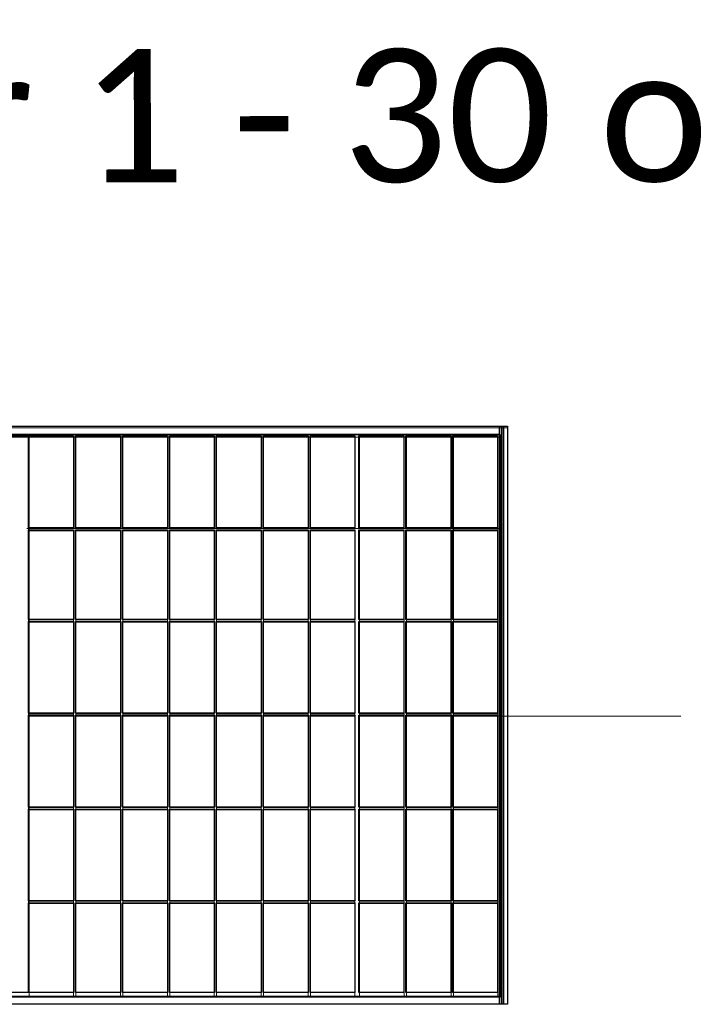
# Model space of a CAD drawing. Header units: millimetres. Extents: x -62780 to 1772512, y -757464 to -52755.
# Tile 13 of 65: x 1712066 to 1712190, y -611941 to -611763. Entities that reach past the tile are written whole.
import ezdxf
from ezdxf.enums import TextEntityAlignment as Align

# ---------------------------------------------------------------- set-up
doc = ezdxf.new("R2010")
doc.units = ezdxf.units.MM
doc.layers.add('C00-00-00', color=7, linetype='Continuous')
doc.layers.add('CFF-FF-FF', color=7, linetype='Continuous', true_color=0xffffff)
doc.layers.add('teksty-gruba', color=7, linetype='Continuous', lineweight=30)
doc.styles.add('gruby', font='calibri.ttf')
picture_1 = doc.add_image_def('image1.tif', size_in_pixel=(246, 416))
picture_2 = doc.add_image_def('image2.tif', size_in_pixel=(246, 416))
picture_3 = doc.add_image_def('image7.jpg', size_in_pixel=(246, 1))
picture_4 = doc.add_image_def('image8.jpg', size_in_pixel=(246, 1))
picture_5 = doc.add_image_def('image9.jpg', size_in_pixel=(246, 1))
picture_6 = doc.add_image_def('image10.tif', size_in_pixel=(246, 416))
picture_7 = doc.add_image_def('image11.tif', size_in_pixel=(246, 416))
picture_8 = doc.add_image_def('image12.tif', size_in_pixel=(246, 416))
picture_9 = doc.add_image_def('image13.jpg', size_in_pixel=(246, 416))
picture_10 = doc.add_image_def('image14.tif', size_in_pixel=(240, 409))
picture_11 = doc.add_image_def('image75.jpg', size_in_pixel=(39, 19))
picture_12 = doc.add_image_def('image76.jpg', size_in_pixel=(39, 19))
picture_13 = doc.add_image_def('image77.jpg', size_in_pixel=(39, 19))
picture_14 = doc.add_image_def('image78.jpg', size_in_pixel=(39, 19))
picture_15 = doc.add_image_def('image79.jpg', size_in_pixel=(39, 19))
picture_16 = doc.add_image_def('image80.jpg', size_in_pixel=(39, 19))
picture_17 = doc.add_image_def('image81.jpg', size_in_pixel=(39, 19))
picture_18 = doc.add_image_def('image82.jpg', size_in_pixel=(39, 19))
picture_19 = doc.add_image_def('image83.jpg', size_in_pixel=(39, 19))
picture_20 = doc.add_image_def('image84.jpg', size_in_pixel=(39, 19))
picture_21 = doc.add_image_def('image85.jpg', size_in_pixel=(38, 19))
picture_22 = doc.add_image_def('image86.jpg', size_in_pixel=(39, 19))
picture_23 = doc.add_image_def('image87.jpg', size_in_pixel=(39, 19))
picture_24 = doc.add_image_def('image88.jpg', size_in_pixel=(39, 19))
picture_25 = doc.add_image_def('image89.jpg', size_in_pixel=(38, 19))
picture_26 = doc.add_image_def('image90.jpg', size_in_pixel=(38, 19))
picture_27 = doc.add_image_def('image91.jpg', size_in_pixel=(39, 19))
picture_28 = doc.add_image_def('image92.jpg', size_in_pixel=(39, 19))
picture_29 = doc.add_image_def('image93.jpg', size_in_pixel=(39, 19))
picture_30 = doc.add_image_def('image94.jpg', size_in_pixel=(38, 19))
picture_31 = doc.add_image_def('image95.jpg', size_in_pixel=(38, 19))
picture_32 = doc.add_image_def('image96.jpg', size_in_pixel=(38, 19))
picture_33 = doc.add_image_def('image97.jpg', size_in_pixel=(38, 19))
picture_34 = doc.add_image_def('image98.jpg', size_in_pixel=(38, 19))
picture_35 = doc.add_image_def('image99.jpg', size_in_pixel=(38, 19))
picture_36 = doc.add_image_def('image100.jpg', size_in_pixel=(38, 19))
picture_37 = doc.add_image_def('image101.jpg', size_in_pixel=(38, 19))
picture_38 = doc.add_image_def('image102.jpg', size_in_pixel=(38, 19))
picture_39 = doc.add_image_def('image103.jpg', size_in_pixel=(39, 19))
picture_40 = doc.add_image_def('image104.jpg', size_in_pixel=(39, 19))
picture_41 = doc.add_image_def('image105.jpg', size_in_pixel=(39, 19))
picture_42 = doc.add_image_def('image106.jpg', size_in_pixel=(39, 19))
picture_43 = doc.add_image_def('image107.jpg', size_in_pixel=(39, 19))
picture_44 = doc.add_image_def('image108.jpg', size_in_pixel=(39, 19))
picture_45 = doc.add_image_def('image109.jpg', size_in_pixel=(39, 19))
picture_46 = doc.add_image_def('image110.jpg', size_in_pixel=(39, 19))
picture_47 = doc.add_image_def('image111.jpg', size_in_pixel=(39, 19))
picture_48 = doc.add_image_def('image112.jpg', size_in_pixel=(39, 19))
picture_49 = doc.add_image_def('image113.jpg', size_in_pixel=(39, 19))
picture_50 = doc.add_image_def('image114.jpg', size_in_pixel=(39, 19))
picture_51 = doc.add_image_def('image115.jpg', size_in_pixel=(39, 19))
picture_52 = doc.add_image_def('image116.jpg', size_in_pixel=(39, 19))
picture_53 = doc.add_image_def('image117.jpg', size_in_pixel=(39, 19))
picture_54 = doc.add_image_def('image118.jpg', size_in_pixel=(39, 19))
picture_55 = doc.add_image_def('image119.jpg', size_in_pixel=(39, 19))
picture_56 = doc.add_image_def('image120.jpg', size_in_pixel=(39, 19))
picture_57 = doc.add_image_def('image121.jpg', size_in_pixel=(39, 19))
picture_58 = doc.add_image_def('image122.jpg', size_in_pixel=(39, 19))
picture_59 = doc.add_image_def('image123.jpg', size_in_pixel=(39, 19))
picture_60 = doc.add_image_def('image124.jpg', size_in_pixel=(39, 19))
picture_61 = doc.add_image_def('image125.jpg', size_in_pixel=(39, 19))
picture_62 = doc.add_image_def('image126.jpg', size_in_pixel=(39, 19))
picture_63 = doc.add_image_def('image127.jpg', size_in_pixel=(38, 19))
picture_64 = doc.add_image_def('image128.jpg', size_in_pixel=(38, 19))
picture_65 = doc.add_image_def('image129.jpg', size_in_pixel=(38, 19))
picture_66 = doc.add_image_def('image130.jpg', size_in_pixel=(38, 19))
picture_67 = doc.add_image_def('image131.jpg', size_in_pixel=(38, 19))
picture_68 = doc.add_image_def('image132.jpg', size_in_pixel=(38, 19))
picture_69 = doc.add_image_def('image133.jpg', size_in_pixel=(38, 19))
picture_70 = doc.add_image_def('image134.jpg', size_in_pixel=(38, 19))
picture_71 = doc.add_image_def('image135.jpg', size_in_pixel=(237, 8))
picture_72 = doc.add_image_def('image136.jpg', size_in_pixel=(237, 8))

# ---------------------------------------------------------------- blocks, each defined once
blk = doc.blocks.new('zw$6995')
at = {"layer": 'C00-00-00', "lineweight": 0}
for points in [[(-37795.396, -24742.848), (-36034.329, -24742.848), (-36034.329, -25784.248), (-37795.396, -25784.248)], [(-37778.463, -24755.548), (-36047.029, -24755.548), (-36047.029, -25771.548), (-37778.463, -25771.548)], [(-36931.796, -24759.781), (-36897.929, -24759.781), (-36897.929, -25763.081), (-36931.796, -25763.081)], [(-36817.496, -24759.781), (-36897.929, -24759.781), (-36897.929, -24924.881), (-36817.496, -24924.881)], [(-36732.829, -24759.781), (-36813.263, -24759.781), (-36813.263, -24924.881), (-36732.829, -24924.881)], [(-36648.163, -24759.781), (-36728.596, -24759.781), (-36728.596, -24924.881), (-36648.163, -24924.881)], [(-36563.496, -24759.781), (-36643.929, -24759.781), (-36643.929, -24924.881), (-36563.496, -24924.881)], [(-36478.829, -24759.781), (-36559.263, -24759.781), (-36559.263, -24924.881), (-36478.829, -24924.881)], [(-36394.163, -24759.781), (-36474.596, -24759.781), (-36474.596, -24924.881), (-36394.163, -24924.881)], [(-36309.496, -24759.781), (-36389.929, -24759.781), (-36389.929, -24924.881), (-36309.496, -24924.881)], [(-36220.596, -24759.781), (-36301.029, -24759.781), (-36301.029, -24924.881), (-36220.596, -24924.881)], [(-36135.929, -24759.781), (-36216.363, -24759.781), (-36216.363, -24924.881), (-36135.929, -24924.881)], [(-36051.263, -24759.781), (-36131.696, -24759.781), (-36131.696, -24924.881), (-36051.263, -24924.881)], [(-36817.496, -24929.114), (-36897.929, -24929.114), (-36897.929, -25089.981), (-36817.496, -25089.981)], [(-36732.829, -24929.114), (-36813.263, -24929.114), (-36813.263, -25089.981), (-36732.829, -25089.981)], [(-36648.163, -24929.114), (-36728.596, -24929.114), (-36728.596, -25089.981), (-36648.163, -25089.981)], [(-36563.496, -24929.114), (-36643.929, -24929.114), (-36643.929, -25089.981), (-36563.496, -25089.981)], [(-36478.829, -24929.114), (-36559.263, -24929.114), (-36559.263, -25089.981), (-36478.829, -25089.981)], [(-36394.163, -24929.114), (-36474.596, -24929.114), (-36474.596, -25089.981), (-36394.163, -25089.981)], [(-36309.496, -24929.114), (-36389.929, -24929.114), (-36389.929, -25089.981), (-36309.496, -25089.981)], [(-36220.596, -24929.114), (-36301.029, -24929.114), (-36301.029, -25089.981), (-36220.596, -25089.981)], [(-36135.929, -24929.114), (-36216.363, -24929.114), (-36216.363, -25089.981), (-36135.929, -25089.981)], [(-36051.263, -24929.114), (-36131.696, -24929.114), (-36131.696, -25089.981), (-36051.263, -25089.981)], [(-36817.496, -25094.214), (-36897.929, -25094.214), (-36897.929, -25259.314), (-36817.496, -25259.314)], [(-36732.829, -25094.214), (-36813.263, -25094.214), (-36813.263, -25259.314), (-36732.829, -25259.314)], [(-36648.163, -25094.214), (-36728.596, -25094.214), (-36728.596, -25259.314), (-36648.163, -25259.314)], [(-36563.496, -25094.214), (-36643.929, -25094.214), (-36643.929, -25259.314), (-36563.496, -25259.314)], [(-36478.829, -25094.214), (-36559.263, -25094.214), (-36559.263, -25259.314), (-36478.829, -25259.314)], [(-36394.163, -25094.214), (-36474.596, -25094.214), (-36474.596, -25259.314), (-36394.163, -25259.314)], [(-36309.496, -25094.214), (-36389.929, -25094.214), (-36389.929, -25259.314), (-36309.496, -25259.314)], [(-36220.596, -25094.214), (-36301.029, -25094.214), (-36301.029, -25259.314), (-36220.596, -25259.314)], [(-36135.929, -25094.214), (-36216.363, -25094.214), (-36216.363, -25259.314), (-36135.929, -25259.314)], [(-36051.263, -25094.214), (-36131.696, -25094.214), (-36131.696, -25259.314), (-36051.263, -25259.314)], [(-36817.496, -25263.548), (-36897.929, -25263.548), (-36897.929, -25428.648), (-36817.496, -25428.648)], [(-36732.829, -25263.548), (-36813.263, -25263.548), (-36813.263, -25428.648), (-36732.829, -25428.648)], [(-36648.163, -25263.548), (-36728.596, -25263.548), (-36728.596, -25428.648), (-36648.163, -25428.648)], [(-36563.496, -25263.548), (-36643.929, -25263.548), (-36643.929, -25428.648), (-36563.496, -25428.648)], [(-36478.829, -25263.548), (-36559.263, -25263.548), (-36559.263, -25428.648), (-36478.829, -25428.648)], [(-36394.163, -25263.548), (-36474.596, -25263.548), (-36474.596, -25428.648), (-36394.163, -25428.648)], [(-36309.496, -25263.548), (-36389.929, -25263.548), (-36389.929, -25428.648), (-36309.496, -25428.648)], [(-36220.596, -25263.548), (-36301.029, -25263.548), (-36301.029, -25428.648), (-36220.596, -25428.648)], [(-36135.929, -25263.548), (-36216.363, -25263.548), (-36216.363, -25428.648), (-36135.929, -25428.648)], [(-36051.263, -25263.548), (-36131.696, -25263.548), (-36131.696, -25428.648), (-36051.263, -25428.648)], [(-36817.496, -25432.881), (-36897.929, -25432.881), (-36897.929, -25597.981), (-36817.496, -25597.981)], [(-36732.829, -25432.881), (-36813.263, -25432.881), (-36813.263, -25597.981), (-36732.829, -25597.981)], [(-36648.163, -25432.881), (-36728.596, -25432.881), (-36728.596, -25597.981), (-36648.163, -25597.981)], [(-36563.496, -25432.881), (-36643.929, -25432.881), (-36643.929, -25597.981), (-36563.496, -25597.981)], [(-36478.829, -25432.881), (-36559.263, -25432.881), (-36559.263, -25597.981), (-36478.829, -25597.981)], [(-36394.163, -25432.881), (-36474.596, -25432.881), (-36474.596, -25597.981), (-36394.163, -25597.981)], [(-36309.496, -25432.881), (-36389.929, -25432.881), (-36389.929, -25597.981), (-36309.496, -25597.981)], [(-36220.596, -25432.881), (-36301.029, -25432.881), (-36301.029, -25597.981), (-36220.596, -25597.981)], [(-36135.929, -25432.881), (-36216.363, -25432.881), (-36216.363, -25597.981), (-36135.929, -25597.981)], [(-36051.263, -25432.881), (-36131.696, -25432.881), (-36131.696, -25597.981), (-36051.263, -25597.981)], [(-36817.496, -25602.214), (-36897.929, -25602.214), (-36897.929, -25763.081), (-36817.496, -25763.081)], [(-36732.829, -25602.214), (-36813.263, -25602.214), (-36813.263, -25763.081), (-36732.829, -25763.081)], [(-36648.163, -25602.214), (-36728.596, -25602.214), (-36728.596, -25763.081), (-36648.163, -25763.081)], [(-36563.496, -25602.214), (-36643.929, -25602.214), (-36643.929, -25763.081), (-36563.496, -25763.081)], [(-36478.829, -25602.214), (-36559.263, -25602.214), (-36559.263, -25763.081), (-36478.829, -25763.081)], [(-36394.163, -25602.214), (-36474.596, -25602.214), (-36474.596, -25763.081), (-36394.163, -25763.081)], [(-36309.496, -25602.214), (-36389.929, -25602.214), (-36389.929, -25763.081), (-36309.496, -25763.081)], [(-36220.596, -25602.214), (-36301.029, -25602.214), (-36301.029, -25763.081), (-36220.596, -25763.081)], [(-36135.929, -25602.214), (-36216.363, -25602.214), (-36216.363, -25763.081), (-36135.929, -25763.081)], [(-36051.263, -25602.214), (-36131.696, -25602.214), (-36131.696, -25763.081), (-36051.263, -25763.081)]]:
    blk.add_lwpolyline(points, close=True, dxfattribs=at)
for points in [[(-36897.929, -24759.781), (-36902.163, -24759.781)], [(-36813.263, -24759.781), (-36817.496, -24759.781)], [(-36813.263, -24759.781), (-36817.496, -24759.781)], [(-36728.596, -24759.781), (-36732.829, -24759.781)], [(-36728.596, -24759.781), (-36732.829, -24759.781)], [(-36643.929, -24759.781), (-36648.163, -24759.781)], [(-36643.929, -24759.781), (-36648.163, -24759.781)], [(-36559.263, -24759.781), (-36563.496, -24759.781)], [(-36559.263, -24759.781), (-36563.496, -24759.781)], [(-36474.596, -24759.781), (-36478.829, -24759.781)], [(-36474.596, -24759.781), (-36478.829, -24759.781)], [(-36389.929, -24759.781), (-36394.163, -24759.781)], [(-36389.929, -24759.781), (-36394.163, -24759.781)], [(-36301.029, -24759.781), (-36309.496, -24759.781)], [(-36301.029, -24759.781), (-36309.496, -24759.781)], [(-36216.363, -24759.781), (-36220.596, -24759.781)], [(-36131.696, -24759.781), (-36135.929, -24759.781)], [(-36047.029, -24759.781), (-36051.263, -24759.781)], [(-36897.929, -24924.881), (-36902.163, -24924.881)], [(-36813.263, -24924.881), (-36817.496, -24924.881)], [(-36813.263, -24924.881), (-36817.496, -24924.881)], [(-36728.596, -24924.881), (-36732.829, -24924.881)], [(-36728.596, -24924.881), (-36732.829, -24924.881)], [(-36643.929, -24924.881), (-36648.163, -24924.881)], [(-36643.929, -24924.881), (-36648.163, -24924.881)], [(-36559.263, -24924.881), (-36563.496, -24924.881)], [(-36559.263, -24924.881), (-36563.496, -24924.881)], [(-36474.596, -24924.881), (-36478.829, -24924.881)], [(-36474.596, -24924.881), (-36478.829, -24924.881)], [(-36389.929, -24924.881), (-36394.163, -24924.881)], [(-36389.929, -24924.881), (-36394.163, -24924.881)], [(-36301.029, -24924.881), (-36309.496, -24924.881)], [(-36301.029, -24924.881), (-36309.496, -24924.881)], [(-36216.363, -24924.881), (-36220.596, -24924.881)], [(-36131.696, -24924.881), (-36135.929, -24924.881)], [(-36131.696, -24929.114), (-36131.696, -24924.881)], [(-36047.029, -24924.881), (-36051.263, -24924.881)], [(-36051.263, -24929.114), (-36051.263, -24924.881)], [(-36897.929, -25094.214), (-36897.929, -25089.981)], [(-36817.496, -25094.214), (-36817.496, -25089.981)], [(-36813.263, -25094.214), (-36813.263, -25089.981)], [(-36732.829, -25094.214), (-36732.829, -25089.981)], [(-36728.596, -25094.214), (-36728.596, -25089.981)], [(-36648.163, -25094.214), (-36648.163, -25089.981)], [(-36643.929, -25094.214), (-36643.929, -25089.981)], [(-36563.496, -25094.214), (-36563.496, -25089.981)], [(-36559.263, -25094.214), (-36559.263, -25089.981)], [(-36478.829, -25094.214), (-36478.829, -25089.981)], [(-36474.596, -25094.214), (-36474.596, -25089.981)], [(-36394.163, -25094.214), (-36394.163, -25089.981)], [(-36389.929, -25094.214), (-36389.929, -25089.981)], [(-36309.496, -25094.214), (-36309.496, -25089.981)], [(-36301.029, -25094.214), (-36301.029, -25089.981)], [(-36220.596, -25094.214), (-36220.596, -25089.981)], [(-36216.363, -25094.214), (-36216.363, -25089.981)], [(-36135.929, -25094.214), (-36135.929, -25089.981)], [(-36131.696, -25094.214), (-36131.696, -25089.981)], [(-36051.263, -25094.214), (-36051.263, -25089.981)], [(-36897.929, -25263.548), (-36897.929, -25259.314)], [(-36817.496, -25263.548), (-36817.496, -25259.314)], [(-36813.263, -25263.548), (-36813.263, -25259.314)], [(-36732.829, -25263.548), (-36732.829, -25259.314)], [(-36728.596, -25263.548), (-36728.596, -25259.314)], [(-36648.163, -25263.548), (-36648.163, -25259.314)], [(-36643.929, -25263.548), (-36643.929, -25259.314)], [(-36563.496, -25263.548), (-36563.496, -25259.314)], [(-36559.263, -25263.548), (-36559.263, -25259.314)], [(-36478.829, -25263.548), (-36478.829, -25259.314)], [(-36474.596, -25263.548), (-36474.596, -25259.314)], [(-36394.163, -25263.548), (-36394.163, -25259.314)], [(-36389.929, -25263.548), (-36389.929, -25259.314)], [(-36309.496, -25263.548), (-36309.496, -25259.314)], [(-36301.029, -25263.548), (-36301.029, -25259.314)], [(-36220.596, -25263.548), (-36220.596, -25259.314)], [(-36216.363, -25263.548), (-36216.363, -25259.314)], [(-36135.929, -25263.548), (-36135.929, -25259.314)], [(-36131.696, -25263.548), (-36131.696, -25259.314)], [(-36051.263, -25263.548), (-36051.263, -25259.314)], [(-36051.263, -25263.548), (-35721.063, -25263.548)], [(-36897.929, -25432.881), (-36897.929, -25428.648)], [(-36817.496, -25432.881), (-36817.496, -25428.648)], [(-36813.263, -25432.881), (-36813.263, -25428.648)], [(-36732.829, -25432.881), (-36732.829, -25428.648)], [(-36728.596, -25432.881), (-36728.596, -25428.648)], [(-36648.163, -25432.881), (-36648.163, -25428.648)], [(-36643.929, -25432.881), (-36643.929, -25428.648)], [(-36563.496, -25432.881), (-36563.496, -25428.648)], [(-36559.263, -25432.881), (-36559.263, -25428.648)], [(-36478.829, -25432.881), (-36478.829, -25428.648)], [(-36474.596, -25432.881), (-36474.596, -25428.648)], [(-36394.163, -25432.881), (-36394.163, -25428.648)], [(-36389.929, -25432.881), (-36389.929, -25428.648)], [(-36309.496, -25432.881), (-36309.496, -25428.648)], [(-36301.029, -25432.881), (-36301.029, -25428.648)], [(-36220.596, -25432.881), (-36220.596, -25428.648)], [(-36216.363, -25432.881), (-36216.363, -25428.648)], [(-36135.929, -25432.881), (-36135.929, -25428.648)], [(-36131.696, -25432.881), (-36131.696, -25428.648)], [(-36051.263, -25432.881), (-36051.263, -25428.648)], [(-36897.929, -25602.214), (-36897.929, -25597.981)], [(-36817.496, -25602.214), (-36817.496, -25597.981)], [(-36813.263, -25602.214), (-36813.263, -25597.981)], [(-36732.829, -25602.214), (-36732.829, -25597.981)], [(-36728.596, -25602.214), (-36728.596, -25597.981)], [(-36648.163, -25602.214), (-36648.163, -25597.981)], [(-36643.929, -25602.214), (-36643.929, -25597.981)], [(-36563.496, -25602.214), (-36563.496, -25597.981)], [(-36559.263, -25602.214), (-36559.263, -25597.981)], [(-36478.829, -25602.214), (-36478.829, -25597.981)], [(-36474.596, -25602.214), (-36474.596, -25597.981)], [(-36394.163, -25602.214), (-36394.163, -25597.981)], [(-36389.929, -25602.214), (-36389.929, -25597.981)], [(-36309.496, -25602.214), (-36309.496, -25597.981)], [(-36301.029, -25602.214), (-36301.029, -25597.981)], [(-36220.596, -25602.214), (-36220.596, -25597.981)], [(-36216.363, -25602.214), (-36216.363, -25597.981)], [(-36135.929, -25602.214), (-36135.929, -25597.981)], [(-36131.696, -25602.214), (-36131.696, -25597.981)], [(-36051.263, -25602.214), (-36051.263, -25597.981)], [(-36897.929, -25771.548), (-36897.929, -25763.081)], [(-36817.496, -25771.548), (-36817.496, -25763.081)], [(-36813.263, -25771.548), (-36813.263, -25763.081)], [(-36732.829, -25771.548), (-36732.829, -25763.081)], [(-36728.596, -25771.548), (-36728.596, -25763.081)], [(-36648.163, -25771.548), (-36648.163, -25763.081)], [(-36643.929, -25771.548), (-36643.929, -25763.081)], [(-36563.496, -25771.548), (-36563.496, -25763.081)], [(-36559.263, -25771.548), (-36559.263, -25763.081)], [(-36478.829, -25771.548), (-36478.829, -25763.081)], [(-36474.596, -25771.548), (-36474.596, -25763.081)], [(-36394.163, -25771.548), (-36394.163, -25763.081)], [(-36389.929, -25771.548), (-36389.929, -25763.081)], [(-36309.496, -25771.548), (-36309.496, -25763.081)], [(-36301.029, -25771.548), (-36301.029, -25763.081)], [(-36220.596, -25771.548), (-36220.596, -25763.081)], [(-36216.363, -25771.548), (-36216.363, -25763.081)], [(-36135.929, -25771.548), (-36135.929, -25763.081)], [(-36131.696, -25771.548), (-36131.696, -25763.081)], [(-36051.263, -25771.548), (-36051.263, -25763.081)]]:
    blk.add_lwpolyline(points, dxfattribs=at)
at = {"layer": 'teksty-gruba', "style": 'gruby'}
blk.add_text('String nr 1 - 30 ogniw + 15 optymalizatorów', height=240, rotation=0.1, dxfattribs=at).set_placement((-34865.265, -24176.372), align=Align.MIDDLE_CENTER)
at = {"layer": 'CFF-FF-FF'}
image = blk.add_image(picture_1, insert=(-36034.372, -25784.248), size_in_units=(1044.221, 1763.882), rotation=90, dxfattribs=at)
image.dxf.flags = 7
image = blk.add_image(picture_2, insert=(-36034.372, -25784.248), size_in_units=(1044.221, 1763.882), rotation=90, dxfattribs=at)
image.dxf.flags = 7
image = blk.add_image(picture_6, insert=(-36034.372, -25784.248), size_in_units=(1044.221, 1763.882), rotation=90, dxfattribs=at)
image.dxf.flags = 7
image = blk.add_image(picture_7, insert=(-36034.372, -25784.248), size_in_units=(1044.221, 1763.882), rotation=90, dxfattribs=at)
image.dxf.flags = 7
image = blk.add_image(picture_8, insert=(-36034.372, -25784.248), size_in_units=(1044.221, 1763.882), rotation=90, dxfattribs=at)
image.dxf.flags = 7
image = blk.add_image(picture_9, insert=(-36034.372, -25784.248), size_in_units=(1044.221, 1763.882), rotation=90, dxfattribs=at)
image.dxf.flags = 7
image = blk.add_image(picture_10, insert=(-36048.483, -25770.137), size_in_units=(1015.992, 1732.156), rotation=90, dxfattribs=at)
image.dxf.flags = 7
image = blk.add_image(picture_3, insert=(-36044.955, -25784.248), size_in_units=(1044.221, 3.528), rotation=90, dxfattribs=at)
image.dxf.flags = 7
image = blk.add_image(picture_4, insert=(-36041.427, -25784.248), size_in_units=(1044.221, 3.528), rotation=90, dxfattribs=at)
image.dxf.flags = 7
image = blk.add_image(picture_5, insert=(-36034.372, -25784.248), size_in_units=(1044.221, 7.056), rotation=90, dxfattribs=at)
image.dxf.flags = 7
image = blk.add_image(picture_71, insert=(-36898.677, -25763.081), size_in_units=(1005.425, 35.278), rotation=90, dxfattribs=at)
image.dxf.flags = 7
image = blk.add_image(picture_72, insert=(-36898.677, -25763.081), size_in_units=(1005.425, 35.278), rotation=90, dxfattribs=at)
image.dxf.flags = 7
image = blk.add_image(picture_20, insert=(-36817.538, -24923.47), size_in_units=(165.805, 81.139), rotation=90, dxfattribs=at)
image.dxf.flags = 7
image = blk.add_image(picture_19, insert=(-36732.872, -24923.47), size_in_units=(165.805, 81.139), rotation=90, dxfattribs=at)
image.dxf.flags = 7
image = blk.add_image(picture_18, insert=(-36648.205, -24923.47), size_in_units=(165.805, 81.139), rotation=90, dxfattribs=at)
image.dxf.flags = 7
image = blk.add_image(picture_17, insert=(-36563.538, -24923.47), size_in_units=(165.805, 81.139), rotation=90, dxfattribs=at)
image.dxf.flags = 7
image = blk.add_image(picture_16, insert=(-36478.872, -24923.47), size_in_units=(165.805, 81.139), rotation=90, dxfattribs=at)
image.dxf.flags = 7
image = blk.add_image(picture_15, insert=(-36394.205, -24923.47), size_in_units=(165.805, 81.139), rotation=90, dxfattribs=at)
image.dxf.flags = 7
image = blk.add_image(picture_14, insert=(-36309.538, -24923.47), size_in_units=(165.805, 81.139), rotation=90, dxfattribs=at)
image.dxf.flags = 7
image = blk.add_image(picture_13, insert=(-36221.344, -24923.47), size_in_units=(165.805, 81.139), rotation=90, dxfattribs=at)
image.dxf.flags = 7
image = blk.add_image(picture_12, insert=(-36136.677, -24923.47), size_in_units=(165.805, 81.139), rotation=90, dxfattribs=at)
image.dxf.flags = 7
image = blk.add_image(picture_11, insert=(-36052.011, -24923.47), size_in_units=(165.805, 81.139), rotation=90, dxfattribs=at)
image.dxf.flags = 7
image = blk.add_image(picture_21, insert=(-36817.538, -25089.275), size_in_units=(162.279, 81.139), rotation=90, dxfattribs=at)
image.dxf.flags = 7
image = blk.add_image(picture_26, insert=(-36732.872, -25089.275), size_in_units=(162.279, 81.139), rotation=90, dxfattribs=at)
image.dxf.flags = 7
image = blk.add_image(picture_31, insert=(-36648.205, -25089.275), size_in_units=(162.279, 81.139), rotation=90, dxfattribs=at)
image.dxf.flags = 7
image = blk.add_image(picture_32, insert=(-36563.538, -25089.275), size_in_units=(162.279, 81.139), rotation=90, dxfattribs=at)
image.dxf.flags = 7
image = blk.add_image(picture_33, insert=(-36478.872, -25089.275), size_in_units=(162.279, 81.139), rotation=90, dxfattribs=at)
image.dxf.flags = 7
image = blk.add_image(picture_34, insert=(-36394.205, -25089.275), size_in_units=(162.279, 81.139), rotation=90, dxfattribs=at)
image.dxf.flags = 7
image = blk.add_image(picture_35, insert=(-36309.538, -25089.275), size_in_units=(162.279, 81.139), rotation=90, dxfattribs=at)
image.dxf.flags = 7
image = blk.add_image(picture_36, insert=(-36221.344, -25089.275), size_in_units=(162.279, 81.139), rotation=90, dxfattribs=at)
image.dxf.flags = 7
image = blk.add_image(picture_37, insert=(-36136.677, -25089.275), size_in_units=(162.279, 81.139), rotation=90, dxfattribs=at)
image.dxf.flags = 7
image = blk.add_image(picture_38, insert=(-36052.011, -25089.275), size_in_units=(162.279, 81.139), rotation=90, dxfattribs=at)
image.dxf.flags = 7
image = blk.add_image(picture_22, insert=(-36817.538, -25258.609), size_in_units=(165.805, 81.139), rotation=90, dxfattribs=at)
image.dxf.flags = 7
image = blk.add_image(picture_27, insert=(-36732.872, -25258.609), size_in_units=(165.805, 81.139), rotation=90, dxfattribs=at)
image.dxf.flags = 7
image = blk.add_image(picture_39, insert=(-36648.205, -25258.609), size_in_units=(165.805, 81.139), rotation=90, dxfattribs=at)
image.dxf.flags = 7
image = blk.add_image(picture_40, insert=(-36563.538, -25258.609), size_in_units=(165.805, 81.139), rotation=90, dxfattribs=at)
image.dxf.flags = 7
image = blk.add_image(picture_41, insert=(-36478.872, -25258.609), size_in_units=(165.805, 81.139), rotation=90, dxfattribs=at)
image.dxf.flags = 7
image = blk.add_image(picture_42, insert=(-36394.205, -25258.609), size_in_units=(165.805, 81.139), rotation=90, dxfattribs=at)
image.dxf.flags = 7
image = blk.add_image(picture_43, insert=(-36309.538, -25258.609), size_in_units=(165.805, 81.139), rotation=90, dxfattribs=at)
image.dxf.flags = 7
image = blk.add_image(picture_44, insert=(-36221.344, -25258.609), size_in_units=(165.805, 81.139), rotation=90, dxfattribs=at)
image.dxf.flags = 7
image = blk.add_image(picture_45, insert=(-36136.677, -25258.609), size_in_units=(165.805, 81.139), rotation=90, dxfattribs=at)
image.dxf.flags = 7
image = blk.add_image(picture_46, insert=(-36052.011, -25258.609), size_in_units=(165.805, 81.139), rotation=90, dxfattribs=at)
image.dxf.flags = 7
image = blk.add_image(picture_23, insert=(-36817.538, -25427.942), size_in_units=(165.805, 81.139), rotation=90, dxfattribs=at)
image.dxf.flags = 7
image = blk.add_image(picture_28, insert=(-36732.872, -25427.942), size_in_units=(165.805, 81.139), rotation=90, dxfattribs=at)
image.dxf.flags = 7
image = blk.add_image(picture_47, insert=(-36648.205, -25427.942), size_in_units=(165.805, 81.139), rotation=90, dxfattribs=at)
image.dxf.flags = 7
image = blk.add_image(picture_48, insert=(-36563.538, -25427.942), size_in_units=(165.805, 81.139), rotation=90, dxfattribs=at)
image.dxf.flags = 7
image = blk.add_image(picture_49, insert=(-36478.872, -25427.942), size_in_units=(165.805, 81.139), rotation=90, dxfattribs=at)
image.dxf.flags = 7
image = blk.add_image(picture_50, insert=(-36394.205, -25427.942), size_in_units=(165.805, 81.139), rotation=90, dxfattribs=at)
image.dxf.flags = 7
image = blk.add_image(picture_51, insert=(-36309.538, -25427.942), size_in_units=(165.805, 81.139), rotation=90, dxfattribs=at)
image.dxf.flags = 7
image = blk.add_image(picture_52, insert=(-36221.344, -25427.942), size_in_units=(165.805, 81.139), rotation=90, dxfattribs=at)
image.dxf.flags = 7
image = blk.add_image(picture_53, insert=(-36136.677, -25427.942), size_in_units=(165.805, 81.139), rotation=90, dxfattribs=at)
image.dxf.flags = 7
image = blk.add_image(picture_54, insert=(-36052.011, -25427.942), size_in_units=(165.805, 81.139), rotation=90, dxfattribs=at)
image.dxf.flags = 7
image = blk.add_image(picture_24, insert=(-36817.538, -25597.275), size_in_units=(165.805, 81.139), rotation=90, dxfattribs=at)
image.dxf.flags = 7
image = blk.add_image(picture_29, insert=(-36732.872, -25597.275), size_in_units=(165.805, 81.139), rotation=90, dxfattribs=at)
image.dxf.flags = 7
image = blk.add_image(picture_55, insert=(-36648.205, -25597.275), size_in_units=(165.805, 81.139), rotation=90, dxfattribs=at)
image.dxf.flags = 7
image = blk.add_image(picture_56, insert=(-36563.538, -25597.275), size_in_units=(165.805, 81.139), rotation=90, dxfattribs=at)
image.dxf.flags = 7
image = blk.add_image(picture_57, insert=(-36478.872, -25597.275), size_in_units=(165.805, 81.139), rotation=90, dxfattribs=at)
image.dxf.flags = 7
image = blk.add_image(picture_58, insert=(-36394.205, -25597.275), size_in_units=(165.805, 81.139), rotation=90, dxfattribs=at)
image.dxf.flags = 7
image = blk.add_image(picture_59, insert=(-36309.538, -25597.275), size_in_units=(165.805, 81.139), rotation=90, dxfattribs=at)
image.dxf.flags = 7
image = blk.add_image(picture_60, insert=(-36221.344, -25597.275), size_in_units=(165.805, 81.139), rotation=90, dxfattribs=at)
image.dxf.flags = 7
image = blk.add_image(picture_61, insert=(-36136.677, -25597.275), size_in_units=(165.805, 81.139), rotation=90, dxfattribs=at)
image.dxf.flags = 7
image = blk.add_image(picture_62, insert=(-36052.011, -25597.275), size_in_units=(165.805, 81.139), rotation=90, dxfattribs=at)
image.dxf.flags = 7
image = blk.add_image(picture_25, insert=(-36817.538, -25763.081), size_in_units=(162.279, 81.139), rotation=90, dxfattribs=at)
image.dxf.flags = 7
image = blk.add_image(picture_30, insert=(-36732.872, -25763.081), size_in_units=(162.279, 81.139), rotation=90, dxfattribs=at)
image.dxf.flags = 7
image = blk.add_image(picture_63, insert=(-36648.205, -25763.081), size_in_units=(162.279, 81.139), rotation=90, dxfattribs=at)
image.dxf.flags = 7
image = blk.add_image(picture_64, insert=(-36563.538, -25763.081), size_in_units=(162.279, 81.139), rotation=90, dxfattribs=at)
image.dxf.flags = 7
image = blk.add_image(picture_65, insert=(-36478.872, -25763.081), size_in_units=(162.279, 81.139), rotation=90, dxfattribs=at)
image.dxf.flags = 7
image = blk.add_image(picture_66, insert=(-36394.205, -25763.081), size_in_units=(162.279, 81.139), rotation=90, dxfattribs=at)
image.dxf.flags = 7
image = blk.add_image(picture_67, insert=(-36309.538, -25763.081), size_in_units=(162.279, 81.139), rotation=90, dxfattribs=at)
image.dxf.flags = 7
image = blk.add_image(picture_68, insert=(-36221.344, -25763.081), size_in_units=(162.279, 81.139), rotation=90, dxfattribs=at)
image.dxf.flags = 7
image = blk.add_image(picture_69, insert=(-36136.677, -25763.081), size_in_units=(162.279, 81.139), rotation=90, dxfattribs=at)
image.dxf.flags = 7
image = blk.add_image(picture_70, insert=(-36052.011, -25763.081), size_in_units=(162.279, 81.139), rotation=90, dxfattribs=at)
image.dxf.flags = 7

msp = doc.modelspace()

# ---------------------------------------------------------------- block references
at = {"color": 7, "xscale": 0.1, "yscale": 0.1, "zscale": 0.1}
msp.add_blockref('zw$6995', (1715757.6861, -609362.2814), dxfattribs=at)

doc.saveas('drawing.dxf')
